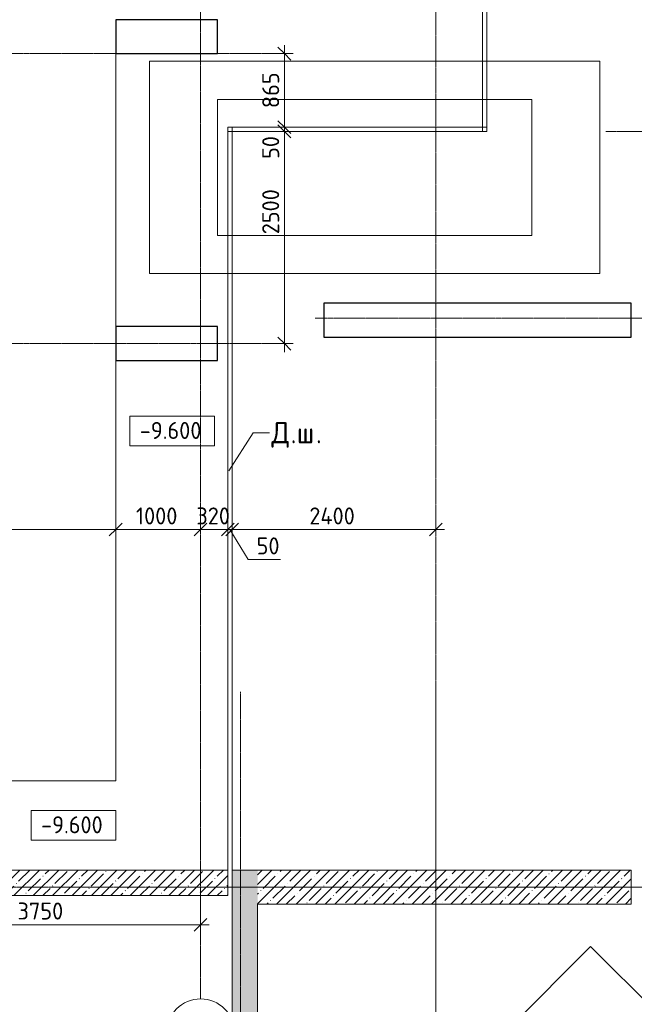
# Model space of a CAD drawing. Header units: millimetres. Extents: x 94064 to 156999, y -10965 to 64097.
# Tile 33 of 40: x 103370 to 110606, y 33820 to 45415. Entities that reach past the tile are written whole.
import ezdxf

# ---------------------------------------------------------------- set-up
doc = ezdxf.new("R2010")
doc.units = ezdxf.units.MM
doc.linetypes.add('4_ Штрихпунктир_ 10 х 2 мм', pattern=[14, 10, -2, 0, -2])
for name, color, linetype, lineweight in [('A-ANNO-DIMS', 7, 'Continuous', 5), ('A-ANNO-DIMS-100', 7, 'Continuous', 5), ('A-FLOR', 7, 'Continuous', 13), ('A-GENM', 7, 'Continuous', 13), ('A-WALL', 7, 'Continuous', 13), ('A-WALL-PATT', 7, 'Continuous', 13), ('C-PRKG', 7, 'Continuous', 13), ('G-ANNO-DIMS', 7, 'Continuous', 5), ('G-ANNO-TEXT', 7, 'Continuous', 5), ('S-COLS', 7, 'Continuous', 25), ('S-GRID', 7, 'Continuous', 5), ('S-GRID-IDEN', 7, 'Continuous', 5)]:
    doc.layers.add(name, color=color, linetype=linetype, lineweight=lineweight)
doc.styles.add('GOST Common_2', font='GOST_Common.ttf', dxfattribs={"height": 200})
doc.styles.add('GOST Common_3', font='GOST_Common.ttf', dxfattribs={"height": 250})
doc.dimstyles.new('2_мм', dxfattribs={"dimscale": 304.8, "dimtxt": 201.142999, "dimasz": 0.492126, "dimexe": 0.328084, "dimexo": 0.492126, "dimgap": 0, "dimtad": 1, "dimdec": 0, "dimdsep": 46, "dimtxsty": 'GOST Common_2', "dimblk1": 'OBLIQUE', "dimblk2": 'OBLIQUE', "dimsah": 1, "dimcen": 0.09, "dimdle": 0.328084, "dimadec": 5, "dimazin": 2, "dimtfac": 1, "dimtdec": 4, "dimtix": 1, "dimtmove": 0, "dimatfit": 3, "dimfxl": 1, "dimtvp": 1, "dimtolj": 1, "dimtzin": 0, "dimarcsym": 2})
doc.dimstyles.new('2_мм_1', dxfattribs={"dimscale": 304.8, "dimtxt": 201.142999, "dimasz": 0.492126, "dimexe": 0.328084, "dimexo": 0.492126, "dimgap": 0, "dimtad": 1, "dimdec": 0, "dimdsep": 46, "dimtxsty": 'GOST Common_2', "dimblk1": 'OBLIQUE', "dimblk2": 'OBLIQUE', "dimsah": 1, "dimcen": 0.09, "dimdle": 0.328084, "dimadec": 5, "dimazin": 2, "dimtfac": 1, "dimtdec": 4, "dimtix": 1, "dimtmove": 1, "dimatfit": 3, "dimfxl": 1, "dimtvp": 1, "dimtolj": 1, "dimtzin": 0, "dimarcsym": 2})
pattern_1 = [(45, (0, 0), (-114.04925, 114.04925), []), (45, (114.05, 0), (-114.04925, 114.04925), [201.612, -40.322, 3.353, -36.97])]

# ---------------------------------------------------------------- blocks, each defined once
blk = doc.blocks.new('АР_Машиноместо - 4900x2400_М__5300х2500_-3113489--02_Подвал_МП_часть Г')
at = {"layer": 'C-PRKG'}
for p, q in [((2500, 5300), (0, 5300)), ((0, 0), (0, 5300)), ((2500, 0), (2500, 5300)), ((450, 4500), (2050, 4500)), ((450, 800), (450, 4500)), ((2050, 800), (2050, 4500)), ((450, 800), (2050, 800)), ((2500, 0), (0, 0))]:
    blk.add_line(p, q, dxfattribs=at)
blk = doc.blocks.new('АР_Машиноместо - 4900x2400_М__5300х2500_-2211001--02_Подвал_МП_часть Г')
at = {"layer": 'C-PRKG'}
for p, q in [((2500, 0), (0, 0)), ((0, 0), (0, -5300)), ((2500, 0), (2500, -5300)), ((450, -800), (450, -4500)), ((450, -800), (2050, -800)), ((2050, -800), (2050, -4500)), ((450, -4500), (2050, -4500)), ((2500, -5300), (0, -5300))]:
    blk.add_line(p, q, dxfattribs=at)
blk = doc.blocks.new('АР-Заполнение деф_ шва - Д_ш_-4428349--02_Подвал_МП_часть Г')
at = {"layer": 'A-GENM'}
for p, q in [((16916, 25), (34475, 25)), ((16916, -25), (34475, -25))]:
    blk.add_line(p, q, dxfattribs=at)
blk = doc.blocks.new('АР-Заполнение деф_ шва - Д_ш_-4428469--02_Подвал_МП_часть Г')
at = {"layer": 'A-GENM'}
for p, q in [((0, 25), (8750, 25)), ((0, -25), (8750, -25))]:
    blk.add_line(p, q, dxfattribs=at)
blk = doc.blocks.new('АР-Заполнение деф_ шва - Д_ш_-4428564--02_Подвал_МП_часть Г')
at = {"layer": 'A-GENM'}
for p, q in [((0, 25), (3050, 25)), ((0, -25), (3050, -25))]:
    blk.add_line(p, q, dxfattribs=at)
blk = doc.blocks.new('Ось сетки - 8_0 мм-31302--02_Подвал_МП_часть Г')
at = {"layer": 'S-GRID-IDEN'}
blk.add_circle((0, 0), 4, dxfattribs=at)
blk = doc.blocks.new('DIMBLOCK19--02_Подвал_МП_часть Г')
at = {"layer": 'A-ANNO-DIMS-100'}
for p, q in [((101750, 39366), (101750, 39510)), ((104500, 39366), (104500, 39510)), ((101750, 39410), (104500, 39410)), ((101750, 39410), (101750, 39366)), ((102373, 39410), (103032, 39410)), ((103032, 39410), (103125, 39410)), ((104500, 39410), (104500, 39366))]:
    blk.add_line(p, q, dxfattribs=at)
at = {"layer": 'A-ANNO-DIMS-100', "lineweight": 25}
for p, q in [((101750, 39410), (101825, 39485)), ((104500, 39410), (104575, 39485)), ((101750, 39410), (101675, 39335)), ((104500, 39410), (104425, 39335))]:
    blk.add_line(p, q, dxfattribs=at)
at = {"layer": 'A-ANNO-DIMS-100', "color": 0, "insert": (102373, 39671), "char_height": 200, "width": 670.93, "attachment_point": 1, "line_spacing_factor": 1.022761, "style": 'GOST Common_2'}
blk.add_mtext('2750', dxfattribs=at)
blk = doc.blocks.new('_Oblique')
at = {"color": 0, "linetype": 'ByBlock', "lineweight": -2}
blk.add_line((-0.5, -0.5), (0.5, 0.5), dxfattribs=at)
blk = doc.blocks.new('DIMBLOCK20--02_Подвал_МП_часть Г')
at = {"layer": 'A-ANNO-DIMS-100'}
for p, q in [((104500, 39366), (104500, 39510)), ((105500, 39366), (105500, 39510)), ((104500, 39410), (105500, 39410)), ((104500, 39410), (104500, 39366)), ((105500, 39410), (105500, 39366))]:
    blk.add_line(p, q, dxfattribs=at)
at = {"layer": 'A-ANNO-DIMS-100', "lineweight": 25}
for p, q in [((104500, 39410), (104575, 39485)), ((105500, 39410), (105575, 39485)), ((104500, 39410), (104425, 39335)), ((105500, 39410), (105425, 39335))]:
    blk.add_line(p, q, dxfattribs=at)
at = {"layer": 'A-ANNO-DIMS-100', "color": 0, "insert": (104739, 39671), "char_height": 200, "width": 625.93, "attachment_point": 1, "line_spacing_factor": 1.022761, "style": 'GOST Common_2'}
blk.add_mtext('1000', dxfattribs=at)
blk = doc.blocks.new('DIMBLOCK21--02_Подвал_МП_часть Г')
at = {"layer": 'A-ANNO-DIMS-100'}
for p, q in [((105500, 39366), (105500, 39510)), ((105820, 39366), (105820, 39510)), ((105500, 39410), (105820, 39410)), ((105500, 39410), (105500, 39366)), ((105820, 39410), (105820, 39366))]:
    blk.add_line(p, q, dxfattribs=at)
at = {"layer": 'A-ANNO-DIMS-100', "lineweight": 25}
for p, q in [((105500, 39410), (105575, 39485)), ((105820, 39410), (105895, 39485)), ((105500, 39410), (105425, 39335)), ((105820, 39410), (105745, 39335))]:
    blk.add_line(p, q, dxfattribs=at)
at = {"layer": 'A-ANNO-DIMS-100', "color": 0, "insert": (105450, 39671), "char_height": 200, "width": 503.2, "attachment_point": 1, "line_spacing_factor": 1.022761, "style": 'GOST Common_2'}
blk.add_mtext('320', dxfattribs=at)
blk = doc.blocks.new('DIMBLOCK22--02_Подвал_МП_часть Г')
at = {"layer": 'A-ANNO-DIMS-100'}
for p, q in [((105820, 39366), (105820, 39510)), ((105870, 39366), (105870, 39510)), ((105820, 39410), (105870, 39410)), ((105820, 39410), (105820, 39366)), ((106059, 39057), (105845, 39410)), ((105870, 39410), (105870, 39366)), ((106439, 39057), (106059, 39057))]:
    blk.add_line(p, q, dxfattribs=at)
at = {"layer": 'A-ANNO-DIMS-100', "lineweight": 25}
for p, q in [((105820, 39410), (105895, 39485)), ((105870, 39410), (105945, 39485)), ((105820, 39410), (105745, 39335)), ((105870, 39410), (105795, 39335))]:
    blk.add_line(p, q, dxfattribs=at)
at = {"layer": 'A-ANNO-DIMS-100', "color": 0, "insert": (106159, 39318), "char_height": 200, "width": 335.47, "attachment_point": 1, "line_spacing_factor": 1.022761, "style": 'GOST Common_2'}
blk.add_mtext('50', dxfattribs=at)
blk = doc.blocks.new('DIMBLOCK23--02_Подвал_МП_часть Г')
at = {"layer": 'A-ANNO-DIMS-100'}
for p, q in [((105870, 39366), (105870, 39510)), ((108270, 39366), (108270, 39510)), ((105870, 39410), (108370, 39410)), ((105870, 39410), (105870, 39366)), ((108270, 39410), (108270, 39366))]:
    blk.add_line(p, q, dxfattribs=at)
at = {"layer": 'A-ANNO-DIMS-100', "lineweight": 25}
for p, q in [((105870, 39410), (105945, 39485)), ((108270, 39410), (108345, 39485)), ((105870, 39410), (105795, 39335)), ((108270, 39410), (108195, 39335))]:
    blk.add_line(p, q, dxfattribs=at)
at = {"layer": 'A-ANNO-DIMS-100', "color": 0, "insert": (106780, 39671), "char_height": 200, "width": 695.48, "attachment_point": 1, "line_spacing_factor": 1.022761, "style": 'GOST Common_2'}
blk.add_mtext('2400', dxfattribs=at)
blk = doc.blocks.new('Высотные отметки - Frame_2-749557--02_Подвал_МП_часть Г')
at = {"layer": 'G-ANNO-DIMS'}
for p, q in [((-5, 3.5), (-5, 0)), ((5, 3.5), (-5, 3.5)), ((5, 0), (5, 3.5)), ((-5, 0), (5, 0))]:
    blk.add_line(p, q, dxfattribs=at)
blk = doc.blocks.new('DIMBLOCK89--02_Подвал_МП_часть Г')
at = {"layer": 'A-ANNO-DIMS-100'}
for p, q in [((105870, 39366), (105870, 39510)), ((108270, 39366), (108270, 39510)), ((105770, 39410), (108370, 39410)), ((105870, 39410), (105870, 39366)), ((108270, 39410), (108270, 39366))]:
    blk.add_line(p, q, dxfattribs=at)
at = {"layer": 'A-ANNO-DIMS-100', "lineweight": 25}
for p, q in [((105870, 39410), (105945, 39485)), ((108270, 39410), (108345, 39485)), ((105870, 39410), (105795, 39335)), ((108270, 39410), (108195, 39335))]:
    blk.add_line(p, q, dxfattribs=at)
at = {"layer": 'A-ANNO-DIMS-100', "color": 0, "insert": (106780, 39671), "char_height": 200, "width": 695.48, "attachment_point": 1, "line_spacing_factor": 1.022761, "style": 'GOST Common_2'}
blk.add_mtext('2400', dxfattribs=at)
blk = doc.blocks.new('DIMBLOCK90--02_Подвал_МП_часть Г')
at = {"layer": 'A-ANNO-DIMS-100'}
for p, q in [((106530, 44100), (106386, 44100)), ((106486, 41500), (106486, 44100)), ((106486, 44100), (106530, 44100)), ((106486, 43447), (106486, 42788)), ((106486, 42788), (106486, 42850)), ((106590, 41600), (106386, 41600)), ((106486, 41600), (106590, 41600))]:
    blk.add_line(p, q, dxfattribs=at)
at = {"layer": 'A-ANNO-DIMS-100', "lineweight": 25}
for p, q in [((106486, 44100), (106411, 44175)), ((106486, 44100), (106561, 44025)), ((106486, 41600), (106411, 41675)), ((106486, 41600), (106561, 41525))]:
    blk.add_line(p, q, dxfattribs=at)
at = {"layer": 'A-ANNO-DIMS-100', "color": 0, "insert": (106225, 42888), "char_height": 200, "width": 670.93, "attachment_point": 1, "rotation": 90, "line_spacing_factor": 1.022761, "style": 'GOST Common_2'}
blk.add_mtext('2500', dxfattribs=at)
blk = doc.blocks.new('DIMBLOCK91--02_Подвал_МП_часть Г')
at = {"layer": 'A-ANNO-DIMS-100', "lineweight": 25}
for p, q in [((106486, 44150), (106411, 44225)), ((106486, 44100), (106411, 44175)), ((106486, 44150), (106561, 44075)), ((106486, 44100), (106561, 44025))]:
    blk.add_line(p, q, dxfattribs=at)
at = {"layer": 'A-ANNO-DIMS-100'}
for p, q in [((106530, 44150), (106386, 44150)), ((106530, 44100), (106386, 44100)), ((106486, 44154), (106486, 44125)), ((106486, 43775), (106486, 44154)), ((106486, 44100), (106486, 44150)), ((106486, 44150), (106530, 44150)), ((106486, 44100), (106530, 44100))]:
    blk.add_line(p, q, dxfattribs=at)
at = {"layer": 'A-ANNO-DIMS-100', "color": 0, "insert": (106225, 43775), "char_height": 200, "width": 335.47, "attachment_point": 1, "rotation": 90, "line_spacing_factor": 1.022761, "style": 'GOST Common_2'}
blk.add_mtext('50', dxfattribs=at)
blk = doc.blocks.new('DIMBLOCK92--02_Подвал_МП_часть Г')
at = {"layer": 'A-ANNO-DIMS-100'}
for p, q in [((106486, 44150), (106486, 45115)), ((106590, 45015), (106386, 45015)), ((106486, 45015), (106590, 45015)), ((106530, 44150), (106386, 44150)), ((106486, 44150), (106530, 44150))]:
    blk.add_line(p, q, dxfattribs=at)
at = {"layer": 'A-ANNO-DIMS-100', "lineweight": 25}
for p, q in [((106486, 45015), (106411, 45090)), ((106486, 45015), (106561, 44940)), ((106486, 44150), (106411, 44225)), ((106486, 44150), (106561, 44075))]:
    blk.add_line(p, q, dxfattribs=at)
at = {"layer": 'A-ANNO-DIMS-100', "color": 0, "insert": (106225, 44373), "char_height": 200, "width": 503.2, "attachment_point": 1, "rotation": 90, "line_spacing_factor": 1.022761, "style": 'GOST Common_2'}
blk.add_mtext('865', dxfattribs=at)
blk = doc.blocks.new('DIMBLOCK99--02_Подвал_МП_часть Г')
at = {"layer": 'A-ANNO-DIMS-100'}
for p, q in [((101750, 34713), (101750, 34857)), ((105500, 34713), (105500, 34857)), ((101750, 34757), (105600, 34757)), ((101750, 34757), (101750, 34713)), ((105500, 34757), (105500, 34713))]:
    blk.add_line(p, q, dxfattribs=at)
at = {"layer": 'A-ANNO-DIMS-100', "lineweight": 25}
for p, q in [((101750, 34757), (101825, 34832)), ((105500, 34757), (105575, 34832)), ((101750, 34757), (101675, 34682)), ((105500, 34757), (105425, 34682))]:
    blk.add_line(p, q, dxfattribs=at)
at = {"layer": 'A-ANNO-DIMS-100', "color": 0, "insert": (103345, 35018), "char_height": 200, "width": 670.93, "attachment_point": 1, "line_spacing_factor": 1.022761, "style": 'GOST Common_2'}
blk.add_mtext('3750', dxfattribs=at)

msp = doc.modelspace()

# ---------------------------------------------------------------- hatches: boundary and pattern name
at = {"layer": 'A-WALL-PATT', "lineweight": 5}
h = msp.add_hatch(dxfattribs=at)
h.set_pattern_fill('FP_3', color=256, style=0, pattern_type=2)
h.set_pattern_definition(pattern_1)
h.paths.add_polyline_path([(96970, 35100), (105820, 35100), (105820, 35400), (96970, 35400)])
h = msp.add_hatch(dxfattribs=at)
h.set_pattern_fill('FP_3', color=256, style=0, pattern_type=2)
h.set_pattern_definition(pattern_1)
h.paths.add_polyline_path([(105870, 7850.000001), (106170, 7850.000001), (106170, 35400), (105870, 35400), (105870, 8305.255219)])
h = msp.add_hatch(dxfattribs=at)
h.set_pattern_fill('FP_3', color=256, style=0, pattern_type=2)
h.set_pattern_definition(pattern_1)
h.paths.add_polyline_path([(110570, 35000), (110570, 35400), (106170, 35400), (106170, 35000), (109506.49835, 35000)])

# ---------------------------------------------------------------- linework, layer by layer
at = {"layer": 'A-FLOR'}
for p, q in [((108820, 44150), (108820, 61659.050116)), ((108870, 61659.050116), (108870, 44100)), ((104500, 45015), (104500, 41800)), ((105820, 35400), (105820, 44150)), ((105820, 44150), (108820, 44150)), ((108870, 44100), (105870, 44100)), ((105870, 44100), (105870, 35400)), ((110570.477482, 42075), (110570.477482, 41675)), ((104500, 41400), (104500, 36450)), ((104500, 36450.006502), (99000, 36450.006502))]:
    msp.add_line(p, q, dxfattribs=at)
at = {"layer": 'A-WALL'}
for p, q in [((105820, 35400), (101575, 35400)), ((105820, 35100), (105820, 35400)), ((105870, 35400), (105870, -100)), ((110570, 35400), (105870, 35400)), ((110570, 35000), (110570, 35400)), ((96970, 35100), (105820, 35100)), ((106170, 28800), (106170, 35000)), ((106170, 35000), (110570, 35000))]:
    msp.add_line(p, q, dxfattribs=at)
at = {"layer": 'G-ANNO-DIMS'}
for p, q in [((105197.456262, 40396.21041), (105165.299502, 40396.21041)), ((104035.238385, 35752.42365), (104003.081625, 35752.42365))]:
    msp.add_line(p, q, dxfattribs=at)
at = {"layer": 'G-ANNO-TEXT'}
for p, q in [((105831.027426, 40102.285028), (106120.307101, 40551.222248)), ((106120.307101, 40551.222248), (106309.37174, 40551.222248))]:
    msp.add_line(p, q, dxfattribs=at)
at = {"layer": 'S-COLS'}
for p, q in [((105700, 45415), (104500, 45415)), ((104500, 45415), (104500, 45015)), ((105700, 45015), (105700, 45415)), ((104500, 45015), (105700, 45015)), ((110570, 42075), (106950, 42075)), ((106950, 42075), (106950, 41675)), ((110570, 41675), (110570, 42075)), ((105700, 41800), (104500, 41800)), ((104500, 41800), (104500, 41400)), ((105700, 41400), (105700, 41800)), ((106950, 41675), (110570, 41675)), ((104500, 41400), (105700, 41400))]:
    msp.add_line(p, q, dxfattribs=at)
at = {"layer": 'S-GRID', "linetype": '4_ Штрихпунктир_ 10 х 2 мм'}
for p, q in [((105500, 33883.555332), (105500, 63297.035798)), ((108270, -2719.290123), (108270, 63297.035798)), ((106440.280405, 45015), (94864.03029, 45015)), ((147152.953924, 44100), (110269.614367, 44100)), ((144300.395464, 41900), (106850, 41900)), ((106440.280405, 41600), (94864.03029, 41600)), ((105970, -1645.558701), (105970, 37500)), ((108270, -1645.558701), (108270, 37500)), ((147152.953924, 35200), (94864.03029, 35200)), ((144300.395464, 35200), (104974.772979, 35200))]:
    msp.add_line(p, q, dxfattribs=at)

# ---------------------------------------------------------------- block references
at = {"layer": 'A-GENM', "rotation": 270}
for name, p in [('АР-Заполнение деф_ шва - Д_ш_-4428349--02_Подвал_МП_часть Г', (108845, 78575)), ('АР-Заполнение деф_ шва - Д_ш_-4428469--02_Подвал_МП_часть Г', (105845, 44150))]:
    msp.add_blockref(name, p, dxfattribs=at)
at = {"layer": 'A-GENM'}
msp.add_blockref('АР-Заполнение деф_ шва - Д_ш_-4428564--02_Подвал_МП_часть Г', (105820, 44125), dxfattribs=at)
at = {"layer": 'C-PRKG'}
for name, p, rotation in [('АР_Машиноместо - 4900x2400_М__5300х2500_-3113489--02_Подвал_МП_часть Г', (104900, 44925), 270.0000000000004), ('АР_Машиноместо - 4900x2400_М__5300х2500_-2211001--02_Подвал_МП_часть Г', (110091.690058, 34501.113585), 315.0000000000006)]:
    msp.add_blockref(name, p, dxfattribs=dict(at, rotation=rotation))
at = {"layer": 'G-ANNO-DIMS', "xscale": 99.99999999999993, "yscale": 99.99999999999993, "zscale": 99.99999999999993}
for p in [(105165.299502, 40396.21041), (104003.081625, 35752.42365)]:
    msp.add_blockref('Высотные отметки - Frame_2-749557--02_Подвал_МП_часть Г', p, dxfattribs=at)
at = {"layer": 'S-GRID-IDEN', "xscale": 99.99999999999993, "yscale": 99.99999999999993, "zscale": 99.99999999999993}
msp.add_blockref('Ось сетки - 8_0 мм-31302--02_Подвал_МП_часть Г', (105500, 33483.555332), dxfattribs=at)

# ---------------------------------------------------------------- texts
at = {"layer": 'G-ANNO-DIMS', "char_height": 200, "width": 917.17566319, "attachment_point": 1, "line_spacing_factor": 1.022761, "style": 'GOST Common_2'}
for insert in [(104783.142975, 40677.57607), (103620.925099, 36033.789311)]:
    msp.add_mtext('-9.600', dxfattribs=dict(at, insert=insert))
at = {"layer": 'G-ANNO-TEXT', "char_height": 250, "attachment_point": 1, "style": 'GOST Common_3'}
for s, insert, width in [('\\fGOST Common|b0|i0|c204|p34|;Д', (106334.37174, 40676.222248), 272.57375), ('\\fGOST Common|b0|i0|c204|p34|;ш', (106632.02799, 40676.222248), 272.57375), ('\\fGOST Common|b0|i0|c204|p34|;.', (106559.267573, 40676.222248), 88.185625), ('\\fGOST Common|b0|i0|c204|p34|;.', (106856.923823, 40676.222248), 88.185625)]:
    msp.add_mtext(s, dxfattribs=dict(at, insert=insert, width=width))

# ---------------------------------------------------------------- dimensions: what is measured, and where the dimension line sits
at = {"layer": 'A-ANNO-DIMS'}
dim = msp.add_linear_dim(base=(106485.988332, 45015), p1=(106379.922315, 44150), p2=(106440.280405, 45015), angle=90, dimstyle='2_мм', override={"dimpost": '<>', "dimfxl": 867.10328}, dxfattribs=at)
dim.commit()
dim.dimension.update_dxf_attribs({"geometry": 'DIMBLOCK92--02_Подвал_МП_часть Г', "text_midpoint": (106385.988332, 44582.5)})
for base, p1, p2, override, picture, middle in [((106485.988332, 44150), (106379.922315, 44100), (106379.922315, 44150), {"dimpost": '<>', "dimfxl": 50}, 'DIMBLOCK91--02_Подвал_МП_часть Г', (106357.956005, 43942.354308)), ((106485.988332, 44100), (106440.280405, 41600), (106379.922315, 44100), {"dimpost": '<>', "dimfxl": 2500.728514}, 'DIMBLOCK90--02_Подвал_МП_часть Г', (106357.956005, 43223.662126))]:
    dim = msp.add_linear_dim(base=base, p1=p1, p2=p2, angle=90, dimstyle='2_мм_1', override=override, dxfattribs=at)
    dim.commit()
    dim.dimension.update_dxf_attribs({"geometry": picture, "text_midpoint": middle, "dimtype": 160, "text_rotation": 90})
for base, p1, p2, override, picture, middle in [((104500, 39409.757492), (101750, 39515.823509), (104500, 39515.823509), {"dimpost": '<>', "dimfxl": 2750}, 'DIMBLOCK19--02_Подвал_МП_часть Г', (102708.829858, 39537.789819)), ((105870, 39409.757492), (105820, 39515.823509), (105870, 39515.823509), {"dimpost": '<>', "dimfxl": 50}, 'DIMBLOCK22--02_Подвал_МП_часть Г', (106327.201113, 39184.656465))]:
    dim = msp.add_linear_dim(base=base, p1=p1, p2=p2, dimstyle='2_мм_1', override=override, dxfattribs=at)
    dim.commit()
    dim.dimension.update_dxf_attribs({"geometry": picture, "text_midpoint": middle, "dimtype": 160})
for base, p1, p2, override, picture, middle in [((105500, 39409.757492), (104500, 39515.823509), (105500, 39515.823509), {"dimpost": '<>', "dimfxl": 1000}, 'DIMBLOCK20--02_Подвал_МП_часть Г', (105000, 39509.757492)), ((105820, 39409.757492), (105500, 39515.823509), (105820, 39515.823509), {"dimpost": '<>', "dimfxl": 320}, 'DIMBLOCK21--02_Подвал_МП_часть Г', (105660, 39509.757492)), ((108270, 39409.757492), (105870, 39515.823509), (108270, 39515.823509), {"dimpost": '<>', "dimfxl": 2400}, 'DIMBLOCK89--02_Подвал_МП_часть Г', (107070, 39509.757492)), ((108270, 39409.757492), (105870, 39515.823509), (108270, 39515.823509), {"dimpost": '<>', "dimfxl": 2400}, 'DIMBLOCK23--02_Подвал_МП_часть Г', (107070, 39509.757492)), ((105500, 34756.770487), (101750, 34862.836504), (105500, 34862.836504), {"dimpost": '<>', "dimfxl": 3750}, 'DIMBLOCK99--02_Подвал_МП_часть Г', (103625, 34856.770487))]:
    dim = msp.add_linear_dim(base=base, p1=p1, p2=p2, dimstyle='2_мм', override=override, dxfattribs=at)
    dim.commit()
    dim.dimension.update_dxf_attribs({"geometry": picture, "text_midpoint": middle})

doc.saveas('drawing.dxf')
